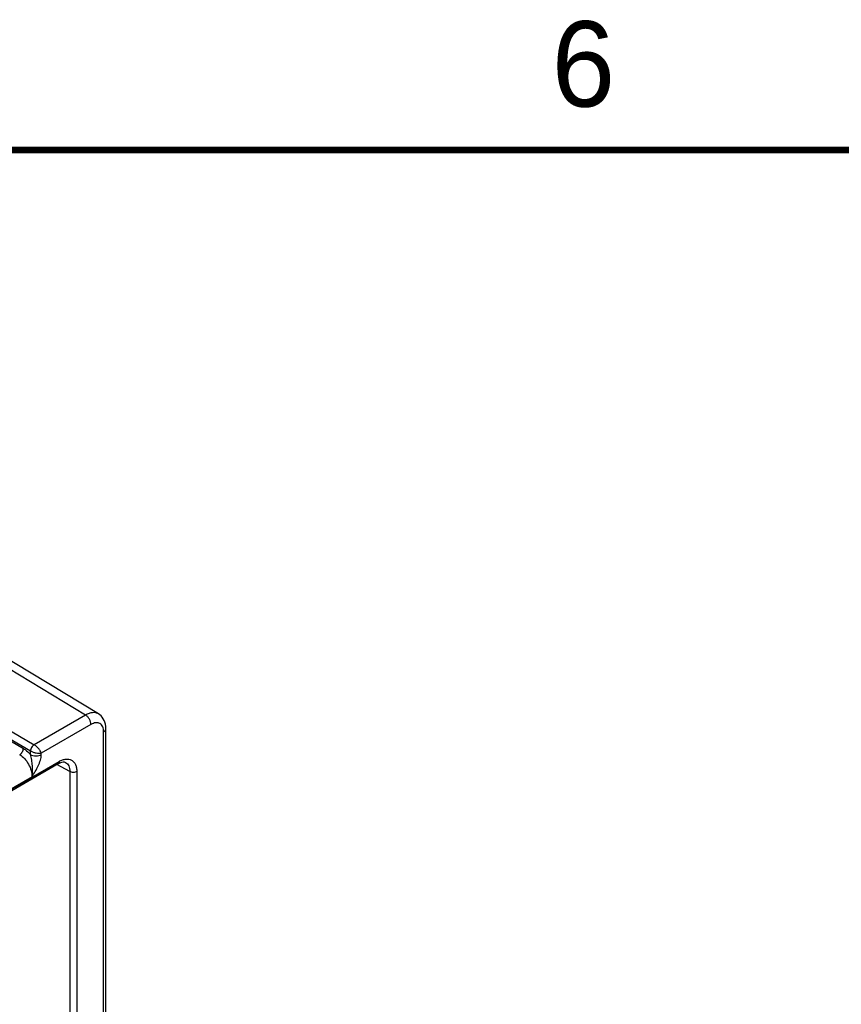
# Model space of a CAD drawing. Header units: inches. Extents: x 0 to 34, y 0 to 22.
# Tile 72 of 145: x 8.9 to 11.3, y 19 to 21.9. Entities that reach past the tile are written whole.
import ezdxf

# ---------------------------------------------------------------- set-up
doc = ezdxf.new("R2010")
doc.units = ezdxf.units.IN
doc.header["$LTSCALE"] = 1.87
doc.header["$MEASUREMENT"] = 0
doc.layers.get('0').update_dxf_attribs({"linetype": 'CONTINUOUS'})
doc.styles.add('TEXTSTYLE_2', font='txt')

msp = doc.modelspace()

# ---------------------------------------------------------------- linework, layer by layer
at = {"color": 7, "linetype": 'CONTINUOUS'}
for p, q in [((9.1372, 19.8459), (8.2726, 20.3673)), ((9.1753, 19.8493), (8.3105, 20.3708)), ((8.6709, 19.9187), (8.9761, 19.741)), ((8.6816, 19.9368), (8.9867, 19.7591)), ((8.6709, 19.9153), (8.9552, 19.7483)), ((9.1372, 19.8459), (8.9867, 19.7591)), ((9.153, 19.8184), (9.0078, 19.7346)), ((9.1967, 17.8133), (9.1967, 19.8062)), ((9.1901, 17.8041), (9.1901, 19.797)), ((8.9759, 19.7305), (8.9761, 19.741)), ((9.0077, 19.7301), (9.0078, 19.7346)), ((4.6287, 17.1468), (9.0571, 19.7037)), ((4.6317, 17.1533), (9.06, 19.7102)), ((9.0915, 19.6804), (9.0528, 19.7012)), ((9.0789, 19.7074), (9.0789, 19.7074)), ((8.9805, 19.6656), (8.6637, 19.4827)), ((9.0915, 19.6804), (9.0915, 17.8296)), ((9.1115, 19.6805), (9.1115, 17.8297))]:
    msp.add_line(p, q, dxfattribs=at)
at = {"color": 7, "linetype": 'CONTINUOUS', "const_width": 0.02}
msp.add_lwpolyline([(33.5, 21.5), (0.5, 21.5)], dxfattribs=at)
at = {"color": 7, "linetype": 'CONTINUOUS'}
for points in [[(9.1967, 19.8062), (9.1964, 19.8129), (9.1955, 19.8192), (9.1939, 19.825), (9.1918, 19.8304), (9.1892, 19.8353), (9.1862, 19.8397), (9.1827, 19.8436), (9.1788, 19.8469), (9.1753, 19.8493)], [(9.0571, 19.7037), (9.0607, 19.7056), (9.0646, 19.7072), (9.0682, 19.7082), (9.0715, 19.7087), (9.0744, 19.7087), (9.077, 19.7082), (9.0789, 19.7074)]]:
    msp.add_lwpolyline(points, dxfattribs=at)
msp.add_arc((8.9869, 19.7596), 0.0216, 239.9252, 240.1386, dxfattribs=at)
for points, knots in [([(9.1753, 19.8493), (9.1728, 19.8508), (9.167, 19.853), (9.1574, 19.8534), (9.1472, 19.851), (9.1405, 19.8478), (9.1372, 19.8459)], [0, 0, 0, 0, 0.217906, 0.450942, 0.7101, 1, 1, 1, 1]), ([(9.153, 19.8184), (9.153, 19.821), (9.152, 19.8265), (9.1486, 19.8342), (9.1437, 19.841), (9.1394, 19.8446), (9.1372, 19.8459)], [0, 0, 0, 0, 0.237083, 0.499719, 0.762507, 1, 1, 1, 1]), ([(9.1901, 19.797), (9.1901, 19.7996), (9.1897, 19.8047), (9.1877, 19.8117), (9.1842, 19.8173), (9.1794, 19.8213), (9.1736, 19.8235), (9.1669, 19.8236), (9.1599, 19.8219), (9.1553, 19.8197), (9.153, 19.8184)], [0, 0, 0, 0, 0.144896, 0.274513, 0.391094, 0.499976, 0.608863, 0.72546, 0.855093, 1, 1, 1, 1]), ([(9.1901, 19.797), (9.1911, 19.7976), (9.1929, 19.7988), (9.1951, 19.801), (9.1964, 19.8035), (9.1967, 19.8053), (9.1967, 19.8062)], [0, 0, 0, 0, 0.289801, 0.549041, 0.782223, 1, 1, 1, 1]), ([(8.9445, 19.7302), (8.946, 19.731), (8.9488, 19.7334), (8.9521, 19.7378), (8.9544, 19.7429), (8.9552, 19.7465), (8.9552, 19.7483)], [0, 0, 0, 0, 0.236981, 0.49946, 0.762231, 1, 1, 1, 1]), ([(8.9552, 19.7483), (8.957, 19.7472), (8.9647, 19.7421), (8.9714, 19.7358), (8.9759, 19.7305)], [0, 0, 0, 0, 0.234431, 1, 1, 1, 1]), ([(8.9867, 19.7591), (8.9852, 19.7582), (8.9824, 19.7559), (8.9791, 19.7514), (8.9768, 19.7463), (8.9761, 19.7427), (8.9761, 19.741)], [0, 0, 0, 0, 0.236844, 0.499187, 0.761971, 1, 1, 1, 1]), ([(8.9867, 19.7591), (8.9852, 19.7582), (8.9824, 19.7558), (8.9791, 19.7514), (8.9769, 19.7463), (8.9762, 19.7426), (8.9761, 19.7409)], [0, 0, 0, 0, 0.23658, 0.498909, 0.76183, 1, 1, 1, 1]), ([(9.0078, 19.7346), (9.007, 19.7368), (9.0046, 19.7415), (8.9997, 19.7481), (8.9937, 19.7542), (8.9891, 19.7577), (8.9867, 19.7591)], [0, 0, 0, 0, 0.216799, 0.47672, 0.750266, 1, 1, 1, 1]), ([(8.9445, 19.7302), (8.9497, 19.7271), (8.9596, 19.7186), (8.9709, 19.7026), (8.9786, 19.6845), (8.9806, 19.6717), (8.9805, 19.6656)], [0, 0, 0, 0, 0.237053, 0.499139, 0.761692, 1, 1, 1, 1]), ([(8.9805, 19.6656), (8.9815, 19.6707), (8.9827, 19.6815), (8.982, 19.6978), (8.9801, 19.7116), (8.978, 19.7225), (8.9767, 19.7278), (8.9759, 19.7305)], [0, 0, 0, 0, 0.240925, 0.492181, 0.747196, 0.874582, 1, 1, 1, 1]), ([(8.9759, 19.7305), (8.9782, 19.7292), (8.9834, 19.7272), (8.9918, 19.7262), (9.0002, 19.7271), (9.0055, 19.7289), (9.0077, 19.7301)], [0, 0, 0, 0, 0.237771, 0.501106, 0.76384, 1, 1, 1, 1]), ([(8.9761, 19.7409), (8.9785, 19.7396), (8.9838, 19.7373), (8.9921, 19.735), (9.0002, 19.734), (9.0055, 19.7342), (9.0078, 19.7346)], [0, 0, 0, 0, 0.250301, 0.524327, 0.784175, 1, 1, 1, 1]), ([(8.9805, 19.6656), (8.9837, 19.6707), (8.9903, 19.681), (8.999, 19.697), (9.0055, 19.7133), (9.0076, 19.7247), (9.0077, 19.7301)], [0, 0, 0, 0, 0.258878, 0.517525, 0.769703, 1, 1, 1, 1]), ([(9.06, 19.7102), (9.0632, 19.712), (9.0696, 19.7151), (9.0793, 19.7174), (9.0885, 19.7172), (9.0967, 19.7142), (9.1033, 19.7086), (9.1081, 19.7008), (9.1109, 19.6912), (9.1115, 19.6842), (9.1115, 19.6805)], [0, 0, 0, 0, 0.144904, 0.274534, 0.391126, 0.500011, 0.608894, 0.72548, 0.855104, 1, 1, 1, 1]), ([(9.06, 19.7102), (9.06, 19.7088), (9.0597, 19.7068), (9.0584, 19.7047), (9.0576, 19.7039), (9.0571, 19.7037)], [0, 0, 0, 0, 0.54767, 0.781565, 1, 1, 1, 1]), ([(9.0789, 19.7074), (9.0809, 19.7063), (9.0847, 19.7033), (9.0887, 19.697), (9.091, 19.6891), (9.0915, 19.6834), (9.0915, 19.6804)], [0, 0, 0, 0, 0.218116, 0.450815, 0.709765, 1, 1, 1, 1]), ([(9.1115, 19.6805), (9.1101, 19.6797), (9.1068, 19.6785), (9.1015, 19.6779), (9.0962, 19.6784), (9.0929, 19.6796), (9.0915, 19.6804)], [0, 0, 0, 0, 0.236703, 0.498908, 0.761706, 1, 1, 1, 1])]:
    msp.add_open_spline(points, degree=3, knots=knots, dxfattribs=at)

# ---------------------------------------------------------------- texts
at = {"color": 2, "linetype": 'CONTINUOUS', "insert": (10.5012, 21.8772), "char_height": 0.25, "width": 0.25, "attachment_point": 1, "line_spacing_factor": 0.9, "style": 'TEXTSTYLE_2'}
msp.add_mtext('6', dxfattribs=at)

doc.saveas('drawing.dxf')
